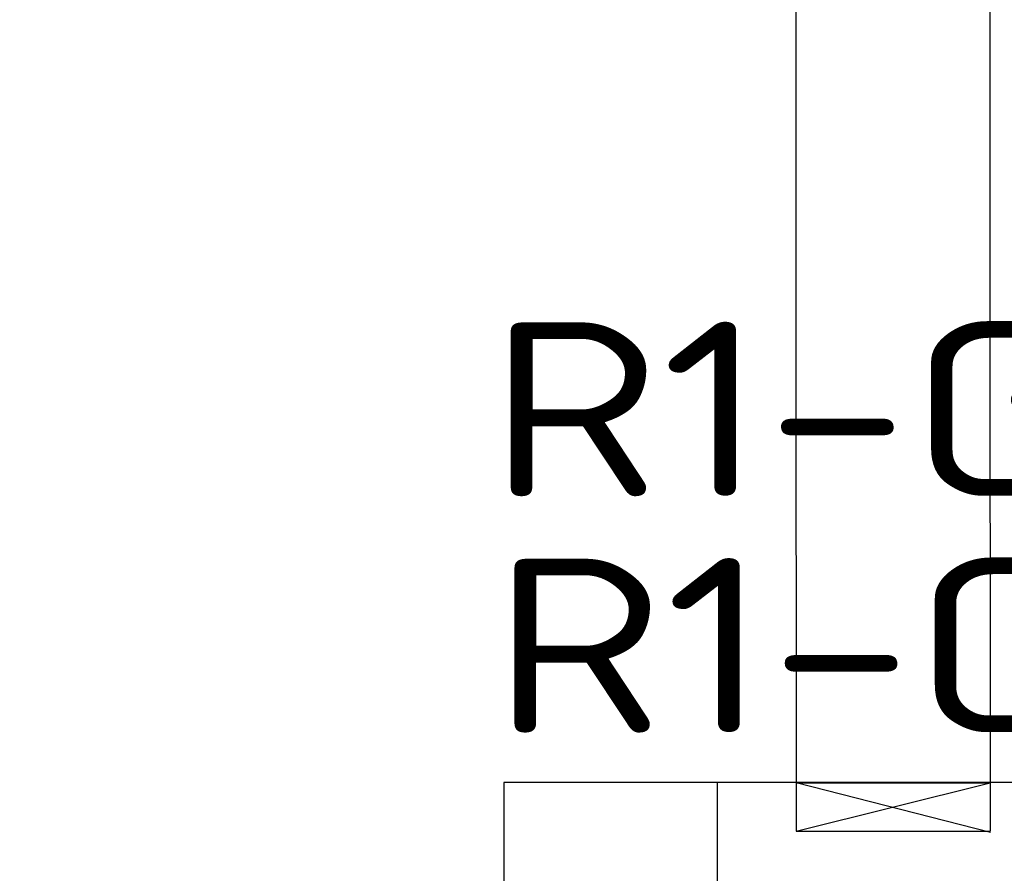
# Model space of a CAD drawing. Header units: millimetres. Extents: x 70863 to 97198, y -18528 to 3008.
# Tile 110 of 148: x 87146 to 87247, y -6667 to -6579. Entities that reach past the tile are written whole.
import ezdxf
from ezdxf.enums import TextEntityAlignment as Align

# ---------------------------------------------------------------- set-up
doc = ezdxf.new("R2010")
doc.units = ezdxf.units.MM
doc.layers.add('el_korytka_teletechniczne', color=7, linetype='Continuous', true_color=0xbe0af5)
doc.layers.add('el_symbole', color=70, linetype='Continuous')
doc.layers.add('Ins-el-opis gniazd', color=120, linetype='Continuous')
doc.styles.add('iso', font='isocpeur.ttf', dxfattribs={"width": 1.2})

# ---------------------------------------------------------------- blocks, each defined once
blk = doc.blocks.new('e g')
at = {"color": 0, "linetype": 'ByBlock', "lineweight": -2}
for p, q in [((10, 10), (10, -10)), ((0, 0), (10, 0))]:
    blk.add_line(p, q, dxfattribs=at)
blk.add_arc((20, 0), 10, 90, 270, dxfattribs=at)
blk = doc.blocks.new('*U345')
at = {"color": 0, "linetype": 'ByBlock', "lineweight": -2}
blk.add_blockref('e g', (0, 0), dxfattribs=at)
at = {"color": 0, "linetype": 'ByBlock', "lineweight": -2, "style": 'iso'}
blk.add_attdef('ILE', text='', height=10, rotation=270, dxfattribs=at).set_placement((25, 0), align=Align.MIDDLE)
at = {"layer": 'Ins-el-opis gniazd', "style": 'iso'}
blk.add_attdef('OBWOD', text='', height=10, rotation=270, dxfattribs=at).set_placement((40, 0), align=Align.MIDDLE_CENTER)
blk = doc.blocks.new('PE1')
at = {"layer": 'el_symbole'}
blk.add_lwpolyline([(0, 105), (-108.8, 105), (-108.8, 0), (0, 0)], close=True, dxfattribs=at)
ref = blk.add_blockref('*U345', (-58, 0), dxfattribs=dict(at, xscale=1.8, yscale=1.8, zscale=1.8, rotation=89.99999999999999))
ref.add_attrib('ILE', 'x3D', dxfattribs={"layer": '0', "color": 0, "linetype": 'ByBlock', "lineweight": -2, "height": 18, "style": 'iso'}).set_placement((-58, 45), align=Align.MIDDLE)
ref = blk.add_blockref('*U345', (-22, 0), dxfattribs=dict(at, xscale=1.8, yscale=1.8, zscale=1.8, rotation=89.99999999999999))
ref.add_attrib('ILE', 'x1', dxfattribs={"layer": '0', "color": 0, "linetype": 'ByBlock', "lineweight": -2, "height": 18, "style": 'iso'}).set_placement((-22, 45), align=Align.MIDDLE)

msp = doc.modelspace()

# ---------------------------------------------------------------- linework, layer by layer
at = {"layer": 'el_korytka_teletechniczne', "linetype": 'ByBlock', "ltscale": 200}
for points in [[(86963.737, -6471.528), (87245.928, -6471.528), (87246.014, -6662.285)], [(86862.391, -6491.548), (87225.928, -6491.528), (87226.005, -6662.294)], [(87226.003, -6657.281), (87246.063, -6662.39)], [(87226.005, -6662.294), (87246.016, -6657.285)], [(87226.016, -6657.294), (87246.016, -6657.285)], [(87226.016, -6662.294), (87246.016, -6662.285)]]:
    msp.add_lwpolyline(points, dxfattribs=at)

# ---------------------------------------------------------------- block references
at = {"layer": 'el_symbole', "color": 4, "linetype": 'Continuous', "lineweight": 0, "rotation": 180}
msp.add_blockref('PE1', (87195.872, -6657.281), dxfattribs=at)

# ---------------------------------------------------------------- texts
at = {"layer": 'Ins-el-opis gniazd', "char_height": 18, "attachment_point": 6, "style": 'iso'}
for s, insert in [('R1-G35', (87286.883, -6618.742, 0)), ('R1-G11', (87277.968, -6643.12, 0))]:
    msp.add_mtext_dynamic_manual_height_columns(s, width=134.15986, gutter_width=12.5, heights=[0], dxfattribs=dict(at, insert=insert))

doc.saveas('drawing.dxf')
